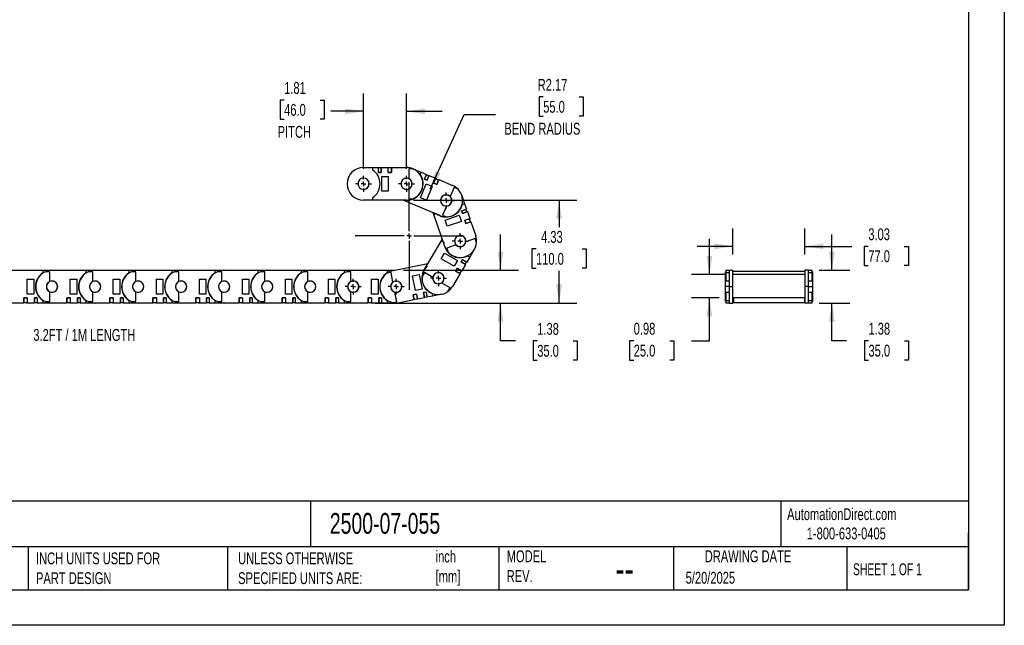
# Model space of a CAD drawing. Header units: inches. Extents: x 0 to 66, y 0 to 51.
# Tile 2 of 7: x 24.6 to 66, y 0 to 25.5. Entities that reach past the tile are written whole.
import ezdxf

# ---------------------------------------------------------------- set-up
doc = ezdxf.new("R2010")
doc.units = ezdxf.units.IN
doc.header["$LTSCALE"] = 6
doc.header["$MEASUREMENT"] = 0
doc.linetypes.add('CENTERX2', pattern=[0.8, 0.5, -0.1, 0.1, -0.1])
doc.layers.add('CENTER', color=40, linetype='CENTERX2')
doc.layers.add('DIMENSIONS', color=140, linetype='Continuous', lineweight=25)
doc.layers.add('TEXT', color=140, linetype='Continuous', lineweight=25)
doc.styles.add('SLDTEXTSTYLE0', font='TXT', dxfattribs={"width": 0.7})
doc.styles.add('SLDTEXTSTYLE1', font='TXT', dxfattribs={"width": 0.65})
doc.dimstyles.new('SLDDIMSTYLE0', dxfattribs={"dimtxt": 0.509766, "dimasz": 0.78, "dimexe": 0, "dimexo": 0.0625, "dimgap": 0.127441, "dimtad": 0, "dimtih": 1, "dimtoh": 1, "dimrnd": 1e-09, "dimzin": 12, "dimdsep": 46, "dimtxsty": 'SLDTEXTSTYLE0', "dimsah": 1, "dimcen": 0, "dimadec": 0, "dimazin": 3, "dimtfac": 1, "dimtofl": 0, "dimtmove": 0, "dimatfit": 3, "dimfxl": 0, "dimfrac": 2, "dimtolj": 1, "dimtzin": 12, "dimarcsym": 0})
doc.dimstyles.new('SLDDIMSTYLE1', dxfattribs={"dimtxt": 0.509766, "dimasz": 0.78, "dimexe": 0, "dimexo": 0.0625, "dimgap": 0.127441, "dimtad": 0, "dimtih": 1, "dimtoh": 1, "dimrnd": 1e-09, "dimzin": 12, "dimdsep": 46, "dimtxsty": 'SLDTEXTSTYLE0', "dimsah": 1, "dimcen": 0.09, "dimadec": 0, "dimazin": 3, "dimtfac": 1, "dimtmove": 0, "dimatfit": 0, "dimfxl": 0, "dimfrac": 2, "dimtolj": 1, "dimtzin": 12, "dimarcsym": 0})
doc.dimstyles.new('SLDDIMSTYLE2', dxfattribs={"dimtxt": 0.509766, "dimasz": 0.78, "dimexe": 0, "dimexo": 0.0625, "dimgap": 0.127441, "dimtad": 0, "dimtih": 1, "dimtoh": 1, "dimrnd": 1e-09, "dimzin": 12, "dimdsep": 46, "dimtxsty": 'SLDTEXTSTYLE0', "dimsah": 1, "dimcen": 0.09, "dimadec": 0, "dimazin": 3, "dimtfac": 1, "dimtofl": 0, "dimtmove": 0, "dimatfit": 3, "dimfxl": 0, "dimfrac": 2, "dimtolj": 1, "dimtzin": 12, "dimarcsym": 0})
doc.dimstyles.new('SLDDIMSTYLE3', dxfattribs={"dimtxt": 0.509766, "dimasz": 0.78, "dimexe": 0, "dimexo": 0.0625, "dimgap": 0.127441, "dimtad": 0, "dimtih": 1, "dimtoh": 1, "dimrnd": 1e-09, "dimdsep": 46, "dimtxsty": 'SLDTEXTSTYLE0', "dimsah": 1, "dimcen": 0.09, "dimadec": 0, "dimazin": 2, "dimtfac": 1, "dimtmove": 0, "dimatfit": 0, "dimfxl": 0, "dimfrac": 2, "dimtolj": 1, "dimtzin": 12, "dimarcsym": 0})

# ---------------------------------------------------------------- blocks, each defined once
blk = doc.blocks.new('_D')
at = {"layer": 'DIMENSIONS'}
for p, q in [((46.591, 22.249), (46.42, 22.249)), ((46.42, 22.249), (46.42, 21.439)), ((48.106, 22.249), (48.277, 22.249)), ((48.277, 22.249), (48.277, 21.439)), ((41.84, 18.364), (43.269, 21.508)), ((43.269, 21.508), (44.582, 21.508)), ((46.42, 21.439), (46.591, 21.439)), ((48.277, 21.439), (48.106, 21.439))]:
    blk.add_line(p, q, dxfattribs=at)
blk.add_solid([(41.84, 18.364), (42.272, 19.024), (42.053, 19.124)], dxfattribs=at)
at = {"layer": 'DIMENSIONS', "char_height": 0.5, "attachment_point": 1, "style": 'SLDTEXTSTYLE0'}
for s, insert in [('R2.17', (46.359, 23.007)), ('55.0', (46.591, 22.083)), ('BEND RADIUS', (44.957, 21.159))]:
    blk.add_mtext(s, dxfattribs=dict(at, insert=insert))
blk = doc.blocks.new('_D_1')
at = {"layer": 'DIMENSIONS'}
for p, q in [((39.027, 19.227), (39.027, 22.392)), ((40.838, 19.227), (40.838, 22.392)), ((35.686, 22.118), (35.515, 22.118)), ((35.515, 22.118), (35.515, 21.308)), ((37.201, 22.118), (37.372, 22.118)), ((37.372, 22.118), (37.372, 21.308)), ((39.027, 21.642), (37.657, 21.642)), ((40.838, 21.642), (42.338, 21.642)), ((35.515, 21.308), (35.686, 21.308)), ((37.372, 21.308), (37.201, 21.308))]:
    blk.add_line(p, q, dxfattribs=at)
for points in [[(39.027, 21.642), (38.247, 21.762), (38.247, 21.522)], [(40.838, 21.642), (41.618, 21.522), (41.618, 21.762)]]:
    blk.add_solid(points, dxfattribs=at)
at = {"layer": 'DIMENSIONS', "char_height": 0.5, "attachment_point": 1, "style": 'SLDTEXTSTYLE0'}
for s, insert in [('1.81', (35.686, 22.877)), ('46.0', (35.686, 21.953)), ('PITCH', (35.413, 21.028))]:
    blk.add_mtext(s, dxfattribs=dict(at, insert=insert))
blk = doc.blocks.new('_D_2')
at = {"layer": 'DIMENSIONS'}
for p, q in [((41.138, 17.901), (48.01, 17.901)), ((47.26, 17.901), (47.26, 16.77)), ((46.29, 15.846), (46.119, 15.846)), ((46.119, 15.846), (46.119, 15.036)), ((48.229, 15.846), (48.4, 15.846)), ((48.4, 15.846), (48.4, 15.036)), ((46.119, 15.036), (46.29, 15.036)), ((47.26, 13.571), (47.26, 14.922)), ((48.4, 15.036), (48.229, 15.036)), ((39.52, 13.571), (48.01, 13.571))]:
    blk.add_line(p, q, dxfattribs=at)
for points in [[(47.26, 17.901), (47.14, 17.121), (47.38, 17.121)], [(47.26, 13.571), (47.38, 14.351), (47.14, 14.351)]]:
    blk.add_solid(points, dxfattribs=at)
at = {"layer": 'DIMENSIONS', "char_height": 0.5, "attachment_point": 1, "style": 'SLDTEXTSTYLE0'}
for s, insert in [('4.33', (46.502, 16.605)), ('110.0', (46.29, 15.681))]:
    blk.add_mtext(s, dxfattribs=dict(at, insert=insert))
blk = doc.blocks.new('_D_3')
at = {"layer": 'DIMENSIONS'}
for p, q in [((44.796, 14.949), (44.796, 16.449)), ((40.705, 14.949), (45.546, 14.949)), ((39.52, 13.571), (45.546, 13.571)), ((44.796, 11.973), (44.796, 13.571)), ((45.421, 11.973), (44.796, 11.973)), ((46.34, 11.973), (46.169, 11.973)), ((46.169, 11.973), (46.169, 11.163)), ((47.855, 11.973), (48.026, 11.973)), ((48.026, 11.973), (48.026, 11.163)), ((46.169, 11.163), (46.34, 11.163)), ((48.026, 11.163), (47.855, 11.163))]:
    blk.add_line(p, q, dxfattribs=at)
for points in [[(44.796, 14.949), (44.916, 15.729), (44.676, 15.729)], [(44.796, 13.571), (44.676, 12.791), (44.916, 12.791)]]:
    blk.add_solid(points, dxfattribs=at)
at = {"layer": 'DIMENSIONS', "char_height": 0.5, "attachment_point": 1, "style": 'SLDTEXTSTYLE0'}
for s, insert in [('1.38', (46.34, 12.732)), ('35.0', (46.34, 11.807))]:
    blk.add_mtext(s, dxfattribs=dict(at, insert=insert))
blk = doc.blocks.new('SW_CENTERMARKSYMBOL_0')
at = {"layer": 'CENTER', "color": 0}
for p, q in [((-0.2, 0), (-0.336, 0)), ((0, 0), (-0.1, 0)), ((0, 0.2), (0, 0.336)), ((0, 0), (0, 0.1)), ((0, 0), (0, -0.1)), ((0, 0), (0.1, 0)), ((0.2, 0), (0.336, 0)), ((0, -0.2), (0, -0.336))]:
    blk.add_line(p, q, dxfattribs=at)
blk = doc.blocks.new('SW_CENTERMARKSYMBOL_1')
at = {"layer": 'CENTER', "color": 0}
for p, q in [((-0.2, 0), (-0.336, 0)), ((0, 0), (-0.1, 0)), ((0, 0.2), (0, 0.336)), ((0, 0), (0, 0.1)), ((0, 0), (0, -0.1)), ((0, 0), (0.1, 0)), ((0.2, 0), (0.336, 0)), ((0, -0.2), (0, -0.336))]:
    blk.add_line(p, q, dxfattribs=at)
blk = doc.blocks.new('SW_CENTERMARKSYMBOL_2')
at = {"layer": 'CENTER', "color": 0}
for p, q in [((-0.2, 0), (-0.336, 0)), ((0, 0), (-0.1, 0)), ((0, 0.2), (0, 0.336)), ((0, 0), (0, 0.1)), ((0, 0), (0, -0.1)), ((0, 0), (0.1, 0)), ((0.2, 0), (0.336, 0)), ((0, -0.2), (0, -0.336))]:
    blk.add_line(p, q, dxfattribs=at)
blk = doc.blocks.new('SW_CENTERMARKSYMBOL_3')
at = {"layer": 'CENTER', "color": 0}
for p, q in [((-0.2, 0), (-0.336, 0)), ((0, 0), (-0.1, 0)), ((0, 0.2), (0, 0.336)), ((0, 0), (0, 0.1)), ((0, 0), (0, -0.1)), ((0, 0), (0.1, 0)), ((0.2, 0), (0.336, 0)), ((0, -0.2), (0, -0.336))]:
    blk.add_line(p, q, dxfattribs=at)
blk = doc.blocks.new('SW_CENTERMARKSYMBOL_4')
at = {"layer": 'CENTER', "color": 0}
for p, q in [((-0.2, 0), (-0.336, 0)), ((0, 0), (-0.1, 0)), ((0, 0.2), (0, 0.336)), ((0, 0), (0, 0.1)), ((0, 0), (0, -0.1)), ((0, 0), (0.1, 0)), ((0.2, 0), (0.336, 0)), ((0, -0.2), (0, -0.336))]:
    blk.add_line(p, q, dxfattribs=at)
blk = doc.blocks.new('SW_CENTERMARKSYMBOL_5')
at = {"layer": 'CENTER', "color": 0}
for p, q in [((-0.2, 0), (-0.336, 0)), ((0, 0), (-0.1, 0)), ((0, 0.2), (0, 0.336)), ((0, 0), (0, 0.1)), ((0, 0), (0, -0.1)), ((0, 0), (0.1, 0)), ((0.2, 0), (0.336, 0)), ((0, -0.2), (0, -0.336))]:
    blk.add_line(p, q, dxfattribs=at)
blk = doc.blocks.new('SW_CENTERMARKSYMBOL_6')
at = {"layer": 'CENTER', "color": 0}
for p, q in [((-0.2, 0), (-0.336, 0)), ((0, 0), (-0.1, 0)), ((0, 0.2), (0, 0.336)), ((0, 0), (0, 0.1)), ((0, 0), (0, -0.1)), ((0, 0), (0.1, 0)), ((0.2, 0), (0.336, 0)), ((0, -0.2), (0, -0.336))]:
    blk.add_line(p, q, dxfattribs=at)
blk = doc.blocks.new('SW_CENTERMARKSYMBOL_7')
at = {"layer": 'CENTER', "color": 0}
for p, q in [((0, 0.2), (0, 2.265)), ((-0.2, 0), (-2.265, 0)), ((0, 0), (-0.1, 0)), ((0, 0), (0, 0.1)), ((0, 0), (0, -0.1)), ((0, 0), (0.1, 0)), ((0.2, 0), (2.265, 0)), ((0, -0.2), (0, -2.265))]:
    blk.add_line(p, q, dxfattribs=at)
blk = doc.blocks.new('_D_5')
at = {"layer": 'DIMENSIONS'}
for p, q in [((53.587, 14.771), (53.587, 16.271)), ((54.275, 14.771), (52.837, 14.771)), ((53.999, 13.787), (52.837, 13.787)), ((53.587, 11.98), (53.587, 13.787)), ((50.4, 11.98), (50.229, 11.98)), ((50.229, 11.98), (50.229, 11.17)), ((51.915, 11.98), (52.086, 11.98)), ((52.086, 11.98), (52.086, 11.17)), ((52.834, 11.98), (53.587, 11.98)), ((50.229, 11.17), (50.4, 11.17)), ((52.086, 11.17), (51.915, 11.17))]:
    blk.add_line(p, q, dxfattribs=at)
for points in [[(53.587, 14.771), (53.707, 15.551), (53.467, 15.551)], [(53.587, 13.787), (53.467, 13.007), (53.707, 13.007)]]:
    blk.add_solid(points, dxfattribs=at)
at = {"layer": 'DIMENSIONS', "char_height": 0.5, "attachment_point": 1, "style": 'SLDTEXTSTYLE0'}
for s, insert in [('0.98', (50.4, 12.739)), ('25.0', (50.4, 11.815))]:
    blk.add_mtext(s, dxfattribs=dict(at, insert=insert))
blk = doc.blocks.new('_D_6')
at = {"layer": 'DIMENSIONS'}
for p, q in [((54.575, 15.613), (54.575, 16.707)), ((57.606, 15.613), (57.606, 16.707)), ((54.575, 15.957), (53.075, 15.957)), ((57.606, 15.957), (59.586, 15.957)), ((60.276, 15.957), (60.105, 15.957)), ((60.105, 15.957), (60.105, 15.147)), ((61.791, 15.957), (61.962, 15.957)), ((61.962, 15.957), (61.962, 15.147)), ((60.105, 15.147), (60.276, 15.147)), ((61.962, 15.147), (61.791, 15.147))]:
    blk.add_line(p, q, dxfattribs=at)
for points in [[(54.575, 15.957), (53.795, 16.077), (53.795, 15.837)], [(57.606, 15.957), (58.386, 15.837), (58.386, 16.077)]]:
    blk.add_solid(points, dxfattribs=at)
at = {"layer": 'DIMENSIONS', "char_height": 0.5, "attachment_point": 1, "style": 'SLDTEXTSTYLE0'}
for s, insert in [('3.03', (60.276, 16.716)), ('77.0', (60.276, 15.792))]:
    blk.add_mtext(s, dxfattribs=dict(at, insert=insert))
blk = doc.blocks.new('_D_7')
at = {"layer": 'DIMENSIONS'}
for p, q in [((58.743, 14.949), (58.743, 16.449)), ((58.206, 14.949), (59.493, 14.949)), ((58.206, 13.571), (59.493, 13.571)), ((58.743, 11.98), (58.743, 13.571)), ((59.364, 11.98), (58.743, 11.98)), ((60.283, 11.98), (60.112, 11.98)), ((60.112, 11.98), (60.112, 11.17)), ((61.798, 11.98), (61.969, 11.98)), ((61.969, 11.98), (61.969, 11.17)), ((60.112, 11.17), (60.283, 11.17)), ((61.969, 11.17), (61.798, 11.17))]:
    blk.add_line(p, q, dxfattribs=at)
for points in [[(58.743, 14.949), (58.863, 15.729), (58.623, 15.729)], [(58.743, 13.571), (58.623, 12.791), (58.863, 12.791)]]:
    blk.add_solid(points, dxfattribs=at)
at = {"layer": 'DIMENSIONS', "char_height": 0.5, "attachment_point": 1, "style": 'SLDTEXTSTYLE0'}
for s, insert in [('1.38', (60.283, 12.739)), ('35.0', (60.283, 11.815))]:
    blk.add_mtext(s, dxfattribs=dict(at, insert=insert))

msp = doc.modelspace()

# ---------------------------------------------------------------- linework, layer by layer
at = {"color": 7, "linetype": 'Continuous'}
for p, q in [((66.001, 51.001), (66.001, 0.001)), ((66.001, 0.001), (0.001, 0.001))]:
    msp.add_line(p, q, dxfattribs=at)
for p, q in [((39.027, 19.279), (39.413, 19.279)), ((39.413, 19.171), (39.413, 19.279)), ((39.413, 19.279), (39.653, 19.279)), ((39.653, 19.063), (39.653, 19.279)), ((39.653, 19.063), (39.653, 19.26)), ((39.764, 19.26), (39.653, 19.26)), ((39.653, 19.26), (39.653, 19.26)), ((39.764, 19.279), (40.071, 19.279)), ((39.764, 19.279), (39.764, 19.063)), ((39.764, 19.063), (39.764, 19.26)), ((39.764, 19.26), (39.764, 19.26)), ((40.071, 19.279), (40.102, 19.279)), ((40.071, 19.063), (40.071, 19.279)), ((40.071, 19.063), (40.071, 19.26)), ((40.212, 19.26), (40.071, 19.26)), ((40.071, 19.26), (40.071, 19.26)), ((40.102, 19.26), (40.102, 19.279)), ((40.212, 19.279), (40.212, 19.063)), ((40.212, 19.279), (40.838, 19.279)), ((40.212, 19.063), (40.212, 19.26)), ((40.212, 19.26), (40.212, 19.26)), ((41.117, 19.22), (40.937, 19.22)), ((40.937, 19.22), (40.937, 18.806)), ((41.105, 19.226), (41.461, 19.076)), ((41.419, 18.976), (41.461, 19.076)), ((41.461, 19.076), (41.682, 18.983)), ((39.764, 19.063), (39.653, 19.063)), ((39.653, 19.063), (39.764, 19.063)), ((39.653, 19.063), (39.653, 19.063)), ((39.764, 19.063), (39.764, 19.063)), ((39.795, 18.905), (40.071, 18.905)), ((39.795, 18.275), (39.795, 18.905)), ((40.212, 19.063), (40.071, 19.063)), ((40.071, 19.063), (40.212, 19.063)), ((40.071, 19.063), (40.071, 19.063)), ((40.071, 18.905), (40.071, 18.275)), ((40.102, 19.063), (40.102, 19.063)), ((40.212, 19.063), (40.212, 19.063)), ((41.598, 18.784), (41.682, 18.983)), ((41.598, 18.784), (41.675, 18.965)), ((41.7, 18.741), (41.598, 18.784)), ((41.598, 18.784), (41.7, 18.741)), ((41.598, 18.784), (41.598, 18.784)), ((41.776, 18.923), (41.675, 18.965)), ((41.675, 18.965), (41.675, 18.965)), ((41.784, 18.941), (41.7, 18.741)), ((41.7, 18.741), (41.776, 18.923)), ((41.7, 18.741), (41.7, 18.741)), ((41.776, 18.923), (41.776, 18.923)), ((41.784, 18.941), (42.067, 18.822)), ((41.983, 18.622), (42.067, 18.822)), ((41.983, 18.622), (42.059, 18.804)), ((42.19, 18.749), (42.059, 18.804)), ((42.059, 18.804), (42.059, 18.804)), ((42.067, 18.822), (42.096, 18.81)), ((42.088, 18.792), (42.096, 18.81)), ((42.198, 18.767), (42.114, 18.567)), ((42.114, 18.567), (42.19, 18.749)), ((42.19, 18.749), (42.19, 18.749)), ((42.198, 18.767), (42.775, 18.525)), ((40.071, 18.275), (39.795, 18.275)), ((40.937, 18.375), (40.937, 17.96)), ((41.424, 18.003), (41.668, 18.584)), ((41.668, 18.584), (41.922, 18.477)), ((41.922, 18.477), (41.679, 17.896)), ((42.114, 18.567), (41.983, 18.622)), ((41.983, 18.622), (42.114, 18.567)), ((41.983, 18.622), (41.983, 18.622)), ((42.012, 18.61), (42.012, 18.61)), ((42.114, 18.567), (42.114, 18.567)), ((42.843, 18.432), (42.682, 18.05)), ((43.009, 18.362), (42.843, 18.432)), ((39.413, 17.901), (39.027, 17.901)), ((39.413, 17.901), (39.413, 18.01)), ((40.838, 17.901), (39.413, 17.901)), ((40.928, 17.806), (40.7, 17.901)), ((40.928, 17.806), (40.97, 17.906)), ((40.937, 17.96), (41.117, 17.96)), ((41.679, 17.896), (41.424, 18.003)), ((43.16, 18.114), (43.285, 17.749)), ((42.242, 17.254), (40.928, 17.806)), ((42.516, 17.653), (42.355, 17.271)), ((43.159, 17.452), (43.364, 17.522)), ((43.159, 17.452), (43.345, 17.516)), ((43.195, 17.347), (43.159, 17.452)), ((43.159, 17.452), (43.195, 17.347)), ((43.159, 17.452), (43.159, 17.452)), ((43.183, 17.714), (43.285, 17.749)), ((43.4, 17.418), (43.195, 17.347)), ((43.195, 17.347), (43.381, 17.412)), ((43.285, 17.749), (43.364, 17.522)), ((43.381, 17.412), (43.345, 17.516)), ((43.345, 17.516), (43.345, 17.516)), ((43.381, 17.412), (43.381, 17.412)), ((43.4, 17.418), (43.5, 17.128)), ((41.983, 17.3), (41.957, 17.374)), ((41.983, 17.3), (42.085, 17.336)), ((42.447, 15.953), (41.983, 17.3)), ((42.355, 17.271), (42.522, 17.201)), ((42.461, 17.061), (43.056, 17.266)), ((42.55, 16.801), (42.461, 17.061)), ((43.146, 17.006), (42.55, 16.801)), ((43.056, 17.266), (43.146, 17.006)), ((43.195, 17.347), (43.195, 17.347)), ((43.295, 17.057), (43.5, 17.128)), ((43.295, 17.057), (43.481, 17.121)), ((43.341, 16.923), (43.295, 17.057)), ((43.295, 17.057), (43.341, 16.923)), ((43.295, 17.057), (43.295, 17.057)), ((43.305, 17.027), (43.305, 17.027)), ((43.546, 16.994), (43.341, 16.923)), ((43.527, 16.987), (43.481, 17.121)), ((43.481, 17.121), (43.481, 17.121)), ((43.491, 17.091), (43.51, 17.098)), ((43.5, 17.128), (43.51, 17.098)), ((43.546, 16.994), (43.75, 16.402)), ((43.341, 16.923), (43.527, 16.987)), ((43.341, 16.923), (43.341, 16.923)), ((43.527, 16.987), (43.527, 16.987)), ((41.587, 14.965), (42.309, 16.194)), ((42.309, 16.194), (42.344, 16.253)), ((42.309, 16.194), (42.402, 16.139)), ((43.726, 16.289), (43.334, 16.154)), ((43.785, 16.119), (43.726, 16.289)), ((42.927, 16.014), (42.535, 15.879)), ((42.535, 15.879), (42.594, 15.708)), ((43.692, 15.828), (43.497, 15.496)), ((42.298, 15.437), (42.438, 15.675)), ((42.841, 15.118), (42.298, 15.437)), ((42.438, 15.675), (42.981, 15.356)), ((42.981, 15.356), (42.841, 15.118)), ((43.133, 15.303), (43.189, 15.398)), ((43.189, 15.398), (43.133, 15.303)), ((43.189, 15.398), (43.375, 15.289)), ((43.189, 15.398), (43.358, 15.299)), ((43.189, 15.398), (43.189, 15.398)), ((43.497, 15.496), (43.375, 15.289)), ((43.403, 15.551), (43.497, 15.496)), ((24.106, 14.949), (25.531, 14.949)), ((25.531, 14.949), (25.531, 14.84)), ((25.531, 14.949), (25.917, 14.949)), ((25.917, 14.949), (27.342, 14.949)), ((27.342, 14.949), (27.342, 14.84)), ((27.342, 14.949), (27.728, 14.949)), ((27.728, 14.949), (29.153, 14.949)), ((29.153, 14.949), (29.153, 14.84)), ((29.153, 14.949), (29.539, 14.949)), ((29.539, 14.949), (30.964, 14.949)), ((30.964, 14.949), (30.964, 14.84)), ((30.964, 14.949), (31.35, 14.949)), ((31.35, 14.949), (32.775, 14.949)), ((32.775, 14.949), (32.775, 14.84)), ((32.775, 14.949), (33.161, 14.949)), ((33.161, 14.949), (34.586, 14.949)), ((34.586, 14.949), (34.586, 14.84)), ((34.586, 14.949), (34.972, 14.949)), ((34.972, 14.949), (36.397, 14.949)), ((36.397, 14.949), (36.397, 14.84)), ((36.397, 14.949), (36.783, 14.949)), ((36.783, 14.949), (38.208, 14.949)), ((38.208, 14.949), (38.208, 14.84)), ((38.208, 14.949), (38.594, 14.949)), ((38.594, 14.949), (40.02, 14.949)), ((40.02, 14.949), (40.02, 14.84)), ((40.02, 14.949), (40.337, 14.949)), ((40.27, 14.935), (41.667, 15.215)), ((41.667, 15.215), (41.743, 15.231)), ((41.667, 15.215), (41.689, 15.109)), ((42.905, 14.916), (42.977, 15.038)), ((42.977, 15.038), (42.905, 14.916)), ((42.961, 15.011), (42.961, 15.011)), ((42.977, 15.038), (43.164, 14.929)), ((42.977, 15.038), (43.147, 14.939)), ((42.977, 15.038), (42.977, 15.038)), ((43.075, 14.817), (43.147, 14.939)), ((43.319, 15.194), (43.133, 15.303)), ((43.133, 15.303), (43.302, 15.204)), ((43.133, 15.303), (43.133, 15.303)), ((43.147, 14.939), (43.147, 14.939)), ((43.164, 14.929), (43.148, 14.902)), ((43.319, 15.194), (43.164, 14.929)), ((43.302, 15.204), (43.358, 15.299)), ((43.302, 15.204), (43.302, 15.204)), ((43.358, 15.299), (43.358, 15.299)), ((54.276, 14.949), (54.276, 14.84)), ((54.276, 14.949), (54.417, 14.949)), ((54.417, 14.949), (54.575, 14.949)), ((54.417, 14.949), (54.417, 14.26)), ((54.575, 14.26), (54.575, 14.949)), ((57.764, 14.949), (57.606, 14.949)), ((57.606, 14.949), (57.606, 14.26)), ((57.764, 14.26), (57.764, 14.949)), ((57.764, 14.949), (57.906, 14.949)), ((57.906, 14.84), (57.906, 14.949)), ((24.874, 13.945), (24.874, 14.575)), ((24.874, 14.575), (25.149, 14.575)), ((25.149, 14.575), (25.149, 13.945)), ((25.819, 14.89), (25.638, 14.89)), ((25.819, 14.475), (25.819, 14.89)), ((26.685, 13.945), (26.685, 14.575)), ((26.685, 14.575), (26.96, 14.575)), ((26.96, 14.575), (26.96, 13.945)), ((27.63, 14.89), (27.449, 14.89)), ((27.63, 14.475), (27.63, 14.89)), ((28.496, 13.945), (28.496, 14.575)), ((28.496, 14.575), (28.771, 14.575)), ((28.771, 14.575), (28.771, 13.945)), ((29.441, 14.89), (29.26, 14.89)), ((29.441, 14.475), (29.441, 14.89)), ((30.307, 13.945), (30.307, 14.575)), ((30.307, 14.575), (30.583, 14.575)), ((30.583, 14.575), (30.583, 13.945)), ((31.252, 14.89), (31.071, 14.89)), ((31.252, 14.475), (31.252, 14.89)), ((32.118, 13.945), (32.118, 14.575)), ((32.118, 14.575), (32.394, 14.575)), ((32.394, 14.575), (32.394, 13.945)), ((33.063, 14.89), (32.882, 14.89)), ((33.063, 14.475), (33.063, 14.89)), ((33.929, 13.945), (33.929, 14.575)), ((33.929, 14.575), (34.205, 14.575)), ((34.205, 14.575), (34.205, 13.945)), ((34.874, 14.89), (34.693, 14.89)), ((34.874, 14.475), (34.874, 14.89)), ((35.74, 13.945), (35.74, 14.575)), ((35.74, 14.575), (36.016, 14.575)), ((36.016, 14.575), (36.016, 13.945)), ((36.685, 14.89), (36.504, 14.89)), ((36.685, 14.475), (36.685, 14.89)), ((37.551, 13.945), (37.551, 14.575)), ((37.551, 14.575), (37.827, 14.575)), ((37.827, 14.575), (37.827, 13.945)), ((38.496, 14.89), (38.315, 14.89)), ((38.496, 14.475), (38.496, 14.89)), ((39.362, 13.945), (39.362, 14.575)), ((39.362, 14.575), (39.638, 14.575)), ((39.638, 14.575), (39.638, 13.945)), ((40.185, 14.858), (40.008, 14.822)), ((40.267, 14.451), (40.185, 14.858)), ((41.096, 14.719), (41.366, 14.774)), ((41.22, 14.102), (41.096, 14.719)), ((41.366, 14.774), (41.49, 14.156)), ((41.588, 14.85), (41.496, 14.694)), ((41.946, 14.64), (41.588, 14.85)), ((43.092, 14.807), (42.775, 14.267)), ((43.092, 14.807), (42.905, 14.916)), ((42.905, 14.916), (43.075, 14.817)), ((42.905, 14.916), (42.905, 14.916)), ((43.075, 14.817), (43.075, 14.817)), ((43.131, 14.912), (43.148, 14.902)), ((54.276, 14.89), (54.26, 14.89)), ((54.26, 14.496), (54.26, 14.89)), ((54.276, 14.84), (54.276, 14.496)), ((54.417, 14.84), (54.276, 14.84)), ((57.606, 14.905), (54.575, 14.905)), ((57.606, 14.771), (54.575, 14.771)), ((57.606, 14.905), (57.606, 14.771)), ((57.906, 14.84), (57.764, 14.84)), ((57.921, 14.89), (57.906, 14.89)), ((57.906, 14.496), (57.906, 14.84)), ((57.921, 14.89), (57.921, 14.496)), ((41.49, 14.156), (41.22, 14.102)), ((42.674, 14.212), (42.317, 14.422)), ((42.583, 14.056), (42.674, 14.212)), ((54.417, 14.496), (54.26, 14.496)), ((54.26, 14.26), (54.26, 14.496)), ((54.417, 14.26), (54.26, 14.26)), ((54.26, 14.023), (54.26, 14.26)), ((54.417, 14.26), (54.575, 14.26)), ((54.417, 14.26), (54.417, 13.571)), ((54.575, 13.571), (54.575, 14.26)), ((57.764, 14.26), (57.606, 14.26)), ((57.606, 14.26), (57.606, 13.571)), ((57.921, 14.496), (57.764, 14.496)), ((57.764, 13.571), (57.764, 14.26)), ((57.764, 14.26), (57.921, 14.26)), ((57.921, 14.496), (57.921, 14.26)), ((57.921, 14.26), (57.921, 14.023)), ((24.732, 13.787), (24.874, 13.787)), ((24.732, 13.571), (24.732, 13.787)), ((24.732, 13.787), (24.732, 13.59)), ((24.874, 13.787), (24.732, 13.787)), ((24.732, 13.787), (24.732, 13.787)), ((24.842, 13.787), (24.842, 13.787)), ((25.149, 13.945), (24.874, 13.945)), ((24.874, 13.787), (24.874, 13.571)), ((24.874, 13.787), (24.874, 13.59)), ((24.874, 13.787), (24.874, 13.787)), ((25.181, 13.787), (25.291, 13.787)), ((25.181, 13.571), (25.181, 13.787)), ((25.181, 13.787), (25.181, 13.59)), ((25.291, 13.787), (25.181, 13.787)), ((25.181, 13.787), (25.181, 13.787)), ((25.291, 13.787), (25.291, 13.571)), ((25.291, 13.787), (25.291, 13.59)), ((25.291, 13.787), (25.291, 13.787)), ((25.531, 13.679), (25.531, 13.571)), ((25.819, 13.63), (25.819, 14.044)), ((26.543, 13.787), (26.685, 13.787)), ((26.543, 13.571), (26.543, 13.787)), ((26.543, 13.787), (26.543, 13.59)), ((26.685, 13.787), (26.543, 13.787)), ((26.543, 13.787), (26.543, 13.787)), ((26.653, 13.787), (26.653, 13.787)), ((26.96, 13.945), (26.685, 13.945)), ((26.685, 13.787), (26.685, 13.571)), ((26.685, 13.787), (26.685, 13.59)), ((26.685, 13.787), (26.685, 13.787)), ((26.992, 13.787), (27.102, 13.787)), ((26.992, 13.571), (26.992, 13.787)), ((26.992, 13.787), (26.992, 13.59)), ((27.102, 13.787), (26.992, 13.787)), ((26.992, 13.787), (26.992, 13.787)), ((27.102, 13.787), (27.102, 13.571)), ((27.102, 13.787), (27.102, 13.59)), ((27.102, 13.787), (27.102, 13.787)), ((27.342, 13.679), (27.342, 13.571)), ((27.63, 13.63), (27.63, 14.044)), ((28.354, 13.787), (28.496, 13.787)), ((28.354, 13.571), (28.354, 13.787)), ((28.354, 13.787), (28.354, 13.59)), ((28.496, 13.787), (28.354, 13.787)), ((28.354, 13.787), (28.354, 13.787)), ((28.464, 13.787), (28.464, 13.787)), ((28.771, 13.945), (28.496, 13.945)), ((28.496, 13.787), (28.496, 13.571)), ((28.496, 13.787), (28.496, 13.59)), ((28.496, 13.787), (28.496, 13.787)), ((28.803, 13.787), (28.913, 13.787)), ((28.803, 13.571), (28.803, 13.787)), ((28.803, 13.787), (28.803, 13.59)), ((28.913, 13.787), (28.803, 13.787)), ((28.803, 13.787), (28.803, 13.787)), ((28.913, 13.787), (28.913, 13.571)), ((28.913, 13.787), (28.913, 13.59)), ((28.913, 13.787), (28.913, 13.787)), ((29.153, 13.679), (29.153, 13.571)), ((29.441, 13.63), (29.441, 14.044)), ((30.165, 13.787), (30.307, 13.787)), ((30.165, 13.571), (30.165, 13.787)), ((30.165, 13.787), (30.165, 13.59)), ((30.307, 13.787), (30.165, 13.787)), ((30.165, 13.787), (30.165, 13.787)), ((30.275, 13.787), (30.275, 13.787)), ((30.583, 13.945), (30.307, 13.945)), ((30.307, 13.787), (30.307, 13.571)), ((30.307, 13.787), (30.307, 13.59)), ((30.307, 13.787), (30.307, 13.787)), ((30.614, 13.787), (30.724, 13.787)), ((30.614, 13.571), (30.614, 13.787)), ((30.614, 13.787), (30.614, 13.59)), ((30.724, 13.787), (30.614, 13.787)), ((30.614, 13.787), (30.614, 13.787)), ((30.724, 13.787), (30.724, 13.571)), ((30.724, 13.787), (30.724, 13.59)), ((30.724, 13.787), (30.724, 13.787)), ((30.964, 13.679), (30.964, 13.571)), ((31.252, 13.63), (31.252, 14.044)), ((31.976, 13.787), (32.118, 13.787)), ((31.976, 13.571), (31.976, 13.787)), ((31.976, 13.787), (31.976, 13.59)), ((32.118, 13.787), (31.976, 13.787)), ((31.976, 13.787), (31.976, 13.787)), ((32.086, 13.787), (32.086, 13.787)), ((32.394, 13.945), (32.118, 13.945)), ((32.118, 13.787), (32.118, 13.571)), ((32.118, 13.787), (32.118, 13.59)), ((32.118, 13.787), (32.118, 13.787)), ((32.425, 13.787), (32.535, 13.787)), ((32.425, 13.571), (32.425, 13.787)), ((32.425, 13.787), (32.425, 13.59)), ((32.535, 13.787), (32.425, 13.787)), ((32.425, 13.787), (32.425, 13.787)), ((32.535, 13.787), (32.535, 13.571)), ((32.535, 13.787), (32.535, 13.59)), ((32.535, 13.787), (32.535, 13.787)), ((32.775, 13.679), (32.775, 13.571)), ((33.063, 13.63), (33.063, 14.044)), ((33.787, 13.787), (33.929, 13.787)), ((33.787, 13.571), (33.787, 13.787)), ((33.787, 13.787), (33.787, 13.59)), ((33.929, 13.787), (33.787, 13.787)), ((33.787, 13.787), (33.787, 13.787)), ((33.897, 13.787), (33.897, 13.787)), ((34.205, 13.945), (33.929, 13.945)), ((33.929, 13.787), (33.929, 13.571)), ((33.929, 13.787), (33.929, 13.59)), ((33.929, 13.787), (33.929, 13.787)), ((34.236, 13.787), (34.346, 13.787)), ((34.236, 13.571), (34.236, 13.787)), ((34.236, 13.787), (34.236, 13.59)), ((34.346, 13.787), (34.236, 13.787)), ((34.236, 13.787), (34.236, 13.787)), ((34.346, 13.787), (34.346, 13.571)), ((34.346, 13.787), (34.346, 13.59)), ((34.346, 13.787), (34.346, 13.787)), ((34.586, 13.679), (34.586, 13.571)), ((34.874, 13.63), (34.874, 14.044)), ((35.598, 13.787), (35.74, 13.787)), ((35.598, 13.571), (35.598, 13.787)), ((35.598, 13.787), (35.598, 13.59)), ((35.74, 13.787), (35.598, 13.787)), ((35.598, 13.787), (35.598, 13.787)), ((35.708, 13.787), (35.708, 13.787)), ((36.016, 13.945), (35.74, 13.945)), ((35.74, 13.787), (35.74, 13.571)), ((35.74, 13.787), (35.74, 13.59)), ((35.74, 13.787), (35.74, 13.787)), ((36.047, 13.787), (36.157, 13.787)), ((36.047, 13.571), (36.047, 13.787)), ((36.047, 13.787), (36.047, 13.59)), ((36.157, 13.787), (36.047, 13.787)), ((36.047, 13.787), (36.047, 13.787)), ((36.157, 13.787), (36.157, 13.571)), ((36.157, 13.787), (36.157, 13.59)), ((36.157, 13.787), (36.157, 13.787)), ((36.397, 13.679), (36.397, 13.571)), ((36.685, 13.63), (36.685, 14.044)), ((37.409, 13.787), (37.551, 13.787)), ((37.409, 13.571), (37.409, 13.787)), ((37.409, 13.787), (37.409, 13.59)), ((37.551, 13.787), (37.409, 13.787)), ((37.409, 13.787), (37.409, 13.787)), ((37.52, 13.787), (37.52, 13.787)), ((37.827, 13.945), (37.551, 13.945)), ((37.551, 13.787), (37.551, 13.571)), ((37.551, 13.787), (37.551, 13.59)), ((37.551, 13.787), (37.551, 13.787)), ((37.858, 13.787), (37.968, 13.787)), ((37.858, 13.571), (37.858, 13.787)), ((37.858, 13.787), (37.858, 13.59)), ((37.968, 13.787), (37.858, 13.787)), ((37.858, 13.787), (37.858, 13.787)), ((37.968, 13.787), (37.968, 13.571)), ((37.968, 13.787), (37.968, 13.59)), ((37.968, 13.787), (37.968, 13.787)), ((38.208, 13.679), (38.208, 13.571)), ((38.496, 13.63), (38.496, 14.044)), ((39.22, 13.787), (39.362, 13.787)), ((39.22, 13.571), (39.22, 13.787)), ((39.22, 13.787), (39.22, 13.59)), ((39.362, 13.787), (39.22, 13.787)), ((39.22, 13.787), (39.22, 13.787)), ((39.331, 13.787), (39.331, 13.787)), ((39.638, 13.945), (39.362, 13.945)), ((39.362, 13.787), (39.362, 13.571)), ((39.362, 13.787), (39.362, 13.59)), ((39.362, 13.787), (39.362, 13.787)), ((39.669, 13.787), (39.779, 13.787)), ((39.669, 13.571), (39.669, 13.787)), ((39.669, 13.787), (39.669, 13.59)), ((39.779, 13.787), (39.669, 13.787)), ((39.669, 13.787), (39.669, 13.787)), ((39.779, 13.787), (39.779, 13.571)), ((39.779, 13.787), (39.779, 13.59)), ((39.779, 13.787), (39.779, 13.787)), ((40.02, 13.679), (40.02, 13.571)), ((40.433, 13.623), (40.351, 14.029)), ((41.155, 13.707), (40.541, 13.584)), ((41.112, 13.92), (41.251, 13.947)), ((41.251, 13.947), (41.112, 13.92)), ((41.155, 13.707), (41.112, 13.92)), ((41.112, 13.92), (41.151, 13.727)), ((41.112, 13.92), (41.112, 13.92)), ((41.151, 13.727), (41.29, 13.754)), ((41.151, 13.727), (41.151, 13.727)), ((41.22, 13.941), (41.22, 13.941)), ((41.251, 13.947), (41.294, 13.735)), ((41.251, 13.947), (41.29, 13.754)), ((41.251, 13.947), (41.251, 13.947)), ((41.259, 13.748), (41.263, 13.729)), ((41.294, 13.735), (41.263, 13.729)), ((41.29, 13.754), (41.29, 13.754)), ((41.595, 13.796), (41.294, 13.735)), ((41.552, 14.008), (41.66, 14.029)), ((41.66, 14.029), (41.552, 14.008)), ((41.595, 13.796), (41.552, 14.008)), ((41.552, 14.008), (41.591, 13.815)), ((41.552, 14.008), (41.552, 14.008)), ((41.591, 13.815), (41.699, 13.836)), ((41.591, 13.815), (41.591, 13.815)), ((41.66, 14.029), (41.703, 13.817)), ((41.66, 14.029), (41.699, 13.836)), ((41.66, 14.029), (41.66, 14.029)), ((41.699, 13.836), (41.699, 13.836)), ((41.938, 13.864), (41.703, 13.817)), ((41.917, 13.971), (41.938, 13.864)), ((42.316, 13.94), (41.938, 13.864)), ((54.26, 14.023), (54.417, 14.023)), ((54.26, 13.63), (54.26, 14.023)), ((54.276, 14.023), (54.276, 13.679)), ((54.276, 13.679), (54.417, 13.679)), ((54.276, 13.679), (54.276, 13.571)), ((54.595, 13.787), (54.575, 13.787)), ((54.595, 13.787), (54.595, 13.59)), ((57.587, 13.787), (54.595, 13.787)), ((57.587, 13.787), (57.587, 13.59)), ((57.606, 13.787), (57.587, 13.787)), ((57.764, 14.023), (57.921, 14.023)), ((57.764, 13.679), (57.906, 13.679)), ((57.906, 13.679), (57.906, 14.023)), ((57.906, 13.571), (57.906, 13.679)), ((57.921, 14.023), (57.921, 13.63)), ((24.732, 13.571), (24.106, 13.571)), ((24.732, 13.59), (24.874, 13.59)), ((24.732, 13.59), (24.732, 13.59)), ((24.842, 13.59), (24.842, 13.571)), ((24.874, 13.571), (24.842, 13.571)), ((24.874, 13.59), (24.874, 13.59)), ((25.181, 13.571), (24.874, 13.571)), ((25.181, 13.59), (25.291, 13.59)), ((25.181, 13.59), (25.181, 13.59)), ((25.291, 13.59), (25.291, 13.59)), ((25.531, 13.571), (25.291, 13.571)), ((25.917, 13.571), (25.531, 13.571)), ((25.638, 13.63), (25.819, 13.63)), ((26.543, 13.571), (25.917, 13.571)), ((26.543, 13.59), (26.685, 13.59)), ((26.543, 13.59), (26.543, 13.59)), ((26.653, 13.59), (26.653, 13.571)), ((26.685, 13.571), (26.653, 13.571)), ((26.685, 13.59), (26.685, 13.59)), ((26.992, 13.571), (26.685, 13.571)), ((26.992, 13.59), (27.102, 13.59)), ((26.992, 13.59), (26.992, 13.59)), ((27.102, 13.59), (27.102, 13.59)), ((27.342, 13.571), (27.102, 13.571)), ((27.728, 13.571), (27.342, 13.571)), ((27.449, 13.63), (27.63, 13.63)), ((28.354, 13.571), (27.728, 13.571)), ((28.354, 13.59), (28.496, 13.59)), ((28.354, 13.59), (28.354, 13.59)), ((28.464, 13.59), (28.464, 13.571)), ((28.496, 13.571), (28.464, 13.571)), ((28.496, 13.59), (28.496, 13.59)), ((28.803, 13.571), (28.496, 13.571)), ((28.803, 13.59), (28.913, 13.59)), ((28.803, 13.59), (28.803, 13.59)), ((28.913, 13.59), (28.913, 13.59)), ((29.153, 13.571), (28.913, 13.571)), ((29.539, 13.571), (29.153, 13.571)), ((29.26, 13.63), (29.441, 13.63)), ((30.165, 13.571), (29.539, 13.571)), ((30.165, 13.59), (30.307, 13.59)), ((30.165, 13.59), (30.165, 13.59)), ((30.275, 13.59), (30.275, 13.571)), ((30.307, 13.571), (30.275, 13.571)), ((30.307, 13.59), (30.307, 13.59)), ((30.614, 13.571), (30.307, 13.571)), ((30.614, 13.59), (30.724, 13.59)), ((30.614, 13.59), (30.614, 13.59)), ((30.724, 13.59), (30.724, 13.59)), ((30.964, 13.571), (30.724, 13.571)), ((31.35, 13.571), (30.964, 13.571)), ((31.071, 13.63), (31.252, 13.63)), ((31.976, 13.571), (31.35, 13.571)), ((31.976, 13.59), (32.118, 13.59)), ((31.976, 13.59), (31.976, 13.59)), ((32.086, 13.59), (32.086, 13.571)), ((32.118, 13.571), (32.086, 13.571)), ((32.118, 13.59), (32.118, 13.59)), ((32.425, 13.571), (32.118, 13.571)), ((32.425, 13.59), (32.535, 13.59)), ((32.425, 13.59), (32.425, 13.59)), ((32.535, 13.59), (32.535, 13.59)), ((32.775, 13.571), (32.535, 13.571)), ((33.161, 13.571), (32.775, 13.571)), ((32.882, 13.63), (33.063, 13.63)), ((33.787, 13.571), (33.161, 13.571)), ((33.787, 13.59), (33.929, 13.59)), ((33.787, 13.59), (33.787, 13.59)), ((33.897, 13.59), (33.897, 13.571)), ((33.929, 13.571), (33.897, 13.571)), ((33.929, 13.59), (33.929, 13.59)), ((34.236, 13.571), (33.929, 13.571)), ((34.236, 13.59), (34.346, 13.59)), ((34.236, 13.59), (34.236, 13.59)), ((34.346, 13.59), (34.346, 13.59)), ((34.586, 13.571), (34.346, 13.571)), ((34.972, 13.571), (34.586, 13.571)), ((34.693, 13.63), (34.874, 13.63)), ((35.598, 13.571), (34.972, 13.571)), ((35.598, 13.59), (35.74, 13.59)), ((35.598, 13.59), (35.598, 13.59)), ((35.708, 13.59), (35.708, 13.571)), ((35.74, 13.571), (35.708, 13.571)), ((35.74, 13.59), (35.74, 13.59)), ((36.047, 13.571), (35.74, 13.571)), ((36.047, 13.59), (36.157, 13.59)), ((36.047, 13.59), (36.047, 13.59)), ((36.157, 13.59), (36.157, 13.59)), ((36.397, 13.571), (36.157, 13.571)), ((36.783, 13.571), (36.397, 13.571)), ((36.504, 13.63), (36.685, 13.63)), ((37.409, 13.571), (36.783, 13.571)), ((37.409, 13.59), (37.551, 13.59)), ((37.409, 13.59), (37.409, 13.59)), ((37.52, 13.59), (37.52, 13.571)), ((37.551, 13.571), (37.52, 13.571)), ((37.551, 13.59), (37.551, 13.59)), ((37.858, 13.571), (37.551, 13.571)), ((37.858, 13.59), (37.968, 13.59)), ((37.858, 13.59), (37.858, 13.59)), ((37.968, 13.59), (37.968, 13.59)), ((38.208, 13.571), (37.968, 13.571)), ((38.594, 13.571), (38.208, 13.571)), ((38.315, 13.63), (38.496, 13.63)), ((39.22, 13.571), (38.594, 13.571)), ((39.22, 13.59), (39.362, 13.59)), ((39.22, 13.59), (39.22, 13.59)), ((39.331, 13.59), (39.331, 13.571)), ((39.362, 13.571), (39.331, 13.571)), ((39.362, 13.59), (39.362, 13.59)), ((39.669, 13.571), (39.362, 13.571)), ((39.669, 13.59), (39.779, 13.59)), ((39.669, 13.59), (39.669, 13.59)), ((39.779, 13.59), (39.779, 13.59)), ((40.02, 13.571), (39.779, 13.571)), ((40.405, 13.571), (40.02, 13.571)), ((40.256, 13.587), (40.433, 13.623)), ((54.26, 13.63), (54.276, 13.63)), ((54.417, 13.571), (54.276, 13.571)), ((54.417, 13.571), (54.575, 13.571)), ((54.575, 13.59), (54.595, 13.59)), ((54.595, 13.59), (57.587, 13.59)), ((57.587, 13.59), (57.606, 13.59)), ((57.764, 13.571), (57.606, 13.571)), ((57.906, 13.571), (57.764, 13.571)), ((57.906, 13.63), (57.921, 13.63))]:
    msp.add_line(p, q)
for centre, radius, start, end in [((39.027, 18.59), 0.689, 90, 179.9999), ((39.027, 18.59), 0.697, 359.9999, 56.3807), ((40.838, 18.59), 0.689, 66.1047, 89.9998), ((40.838, 18.59), 0.689, 0, 66.1044), ((39.027, 18.59), 0.236, 360, 180), ((40.838, 18.59), 0.237, 65.4193, 180.0002), ((40.838, 18.59), 0.236, 157.2367, 337.2366), ((40.838, 18.59), 0.236, 337.2367, 157.2366), ((40.838, 18.59), 0.237, 0.0002, 65.4191), ((40.838, 18.59), 0.697, 337.2367, 33.6174), ((39.027, 18.59), 0.689, 180, 270), ((39.027, 18.59), 0.236, 180, 0), ((39.027, 18.59), 0.697, 303.6193, 0.0001), ((40.838, 18.59), 0.237, 179.9999, 294.5807), ((40.838, 18.59), 0.237, 294.5809, 359.9998), ((40.838, 18.59), 0.697, 280.8561, 337.2365), ((40.838, 18.59), 0.689, 293.8956, 360), ((42.508, 17.89), 0.689, 43.3412, 67.2366), ((42.508, 17.89), 0.689, 337.2364, 43.3413), ((40.838, 18.59), 0.689, 270, 293.8955), ((42.508, 17.89), 0.236, 109.0093, 289.0093), ((42.508, 17.89), 0.237, 157.2364, 271.8172), ((42.508, 17.89), 0.237, 42.6559, 157.2367), ((42.508, 17.89), 0.236, 289.0093, 109.0093), ((42.508, 17.89), 0.237, 337.2361, 42.6564), ((42.508, 17.89), 0.237, 271.8173, 337.2365), ((42.508, 17.89), 0.689, 271.1322, 337.2367), ((42.508, 17.89), 0.697, 289.0091, 345.39), ((42.508, 17.89), 0.697, 232.6286, 289.0093), ((42.508, 17.89), 0.689, 247.2368, 271.1321), ((43.098, 16.177), 0.236, 59.5695, 239.5697), ((43.098, 16.177), 0.237, 109.0096, 223.5895), ((43.098, 16.177), 0.236, 239.5695, 59.5697), ((43.098, 16.177), 0.237, 354.4287, 109.0092), ((43.098, 16.177), 0.689, 355.1138, 19.009), ((43.098, 16.177), 0.697, 183.1888, 239.5696), ((43.098, 16.177), 0.689, 199.009, 222.905), ((43.098, 16.177), 0.237, 223.5899, 289.0092), ((43.098, 16.177), 0.237, 289.0088, 354.429), ((43.098, 16.177), 0.689, 289.0091, 355.1139), ((43.098, 16.177), 0.689, 222.9047, 289.0093), ((43.098, 16.177), 0.697, 239.5696, 295.9502), ((25.917, 14.26), 0.689, 89.9999, 113.8955), ((27.728, 14.26), 0.689, 89.9999, 113.8956), ((29.539, 14.26), 0.689, 89.9999, 113.8956), ((31.35, 14.26), 0.689, 90, 113.8955), ((33.161, 14.26), 0.689, 89.9999, 113.8956), ((34.972, 14.26), 0.689, 89.9999, 113.8956), ((36.783, 14.26), 0.689, 90, 113.8955), ((38.594, 14.26), 0.689, 90, 113.8955), ((40.405, 14.26), 0.689, 101.3421, 125.2378), ((42.181, 14.616), 0.697, 134.9614, 191.3422), ((42.181, 14.616), 0.689, 149.5696, 173.465), ((25.917, 14.26), 0.697, 123.6193, 180), ((25.917, 14.26), 0.689, 113.8955, 180), ((27.728, 14.26), 0.697, 123.6193, 180), ((27.728, 14.26), 0.689, 113.8955, 180), ((29.539, 14.26), 0.697, 123.6193, 180), ((29.539, 14.26), 0.689, 113.8955, 180), ((31.35, 14.26), 0.697, 123.6193, 180.0001), ((31.35, 14.26), 0.689, 113.8955, 180), ((33.161, 14.26), 0.697, 123.6193, 180.0001), ((33.161, 14.26), 0.689, 113.8955, 180), ((34.972, 14.26), 0.697, 123.6193, 180.0001), ((34.972, 14.26), 0.689, 113.8954, 180.0001), ((36.783, 14.26), 0.697, 123.6193, 180.0001), ((36.783, 14.26), 0.689, 113.8957, 179.9998), ((38.594, 14.26), 0.697, 123.6193, 180.0001), ((38.594, 14.26), 0.689, 113.8953, 180.0002), ((40.405, 14.26), 0.697, 123.6193, 180.0001), ((40.405, 14.26), 0.689, 125.2377, 191.3421), ((42.181, 14.616), 0.689, 173.4651, 239.5695), ((42.181, 14.616), 0.237, 174.15, 239.5694), ((42.181, 14.616), 0.236, 11.3421, 191.3423), ((42.181, 14.616), 0.237, 59.5696, 174.1502), ((42.181, 14.616), 0.236, 191.3421, 11.3423), ((42.181, 14.616), 0.237, 304.9889, 59.5694), ((25.917, 14.26), 0.697, 180, 236.3807), ((25.917, 14.26), 0.689, 180, 246.1045), ((25.917, 14.26), 0.236, 360, 180), ((25.917, 14.26), 0.237, 114.5806, 180), ((25.917, 14.26), 0.236, 180, 0), ((25.917, 14.26), 0.237, 180, 245.4194), ((25.917, 14.26), 0.237, 0, 114.5806), ((25.917, 14.26), 0.237, 245.4193, 0), ((27.728, 14.26), 0.697, 180, 236.3807), ((27.728, 14.26), 0.689, 180, 246.1045), ((27.728, 14.26), 0.236, 0, 180), ((27.728, 14.26), 0.237, 114.5806, 180), ((27.728, 14.26), 0.236, 180, 0), ((27.728, 14.26), 0.237, 180, 245.4194), ((27.728, 14.26), 0.237, 0, 114.5806), ((27.728, 14.26), 0.237, 245.4193, 0), ((29.539, 14.26), 0.697, 180, 236.3807), ((29.539, 14.26), 0.689, 179.9999, 246.1045), ((29.539, 14.26), 0.236, 360, 180), ((29.539, 14.26), 0.237, 114.5805, 180), ((29.539, 14.26), 0.236, 180, 0), ((29.539, 14.26), 0.237, 180, 245.4195), ((29.539, 14.26), 0.237, 360, 114.5806), ((29.539, 14.26), 0.237, 245.4193, 0.0001), ((31.35, 14.26), 0.697, 179.9999, 236.3807), ((31.35, 14.26), 0.689, 180, 246.1045), ((31.35, 14.26), 0.236, 360, 180), ((31.35, 14.26), 0.237, 114.5807, 180), ((31.35, 14.26), 0.236, 180, 0), ((31.35, 14.26), 0.237, 180, 245.4193), ((31.35, 14.26), 0.237, 359.9999, 114.5807), ((31.35, 14.26), 0.237, 245.4193, 0.0002), ((33.161, 14.26), 0.697, 179.9999, 236.3807), ((33.161, 14.26), 0.689, 180, 246.1045), ((33.161, 14.26), 0.236, 360, 180), ((33.161, 14.26), 0.237, 114.5805, 180.0002), ((33.161, 14.26), 0.236, 180, 0), ((33.161, 14.26), 0.237, 179.9998, 245.4195), ((33.161, 14.26), 0.237, 0, 114.5806), ((33.161, 14.26), 0.237, 245.4194, 0), ((34.972, 14.26), 0.697, 179.9999, 236.3807), ((34.972, 14.26), 0.689, 179.9999, 246.1046), ((34.972, 14.26), 0.236, 360, 180), ((34.972, 14.26), 0.237, 114.5806, 179.9998), ((34.972, 14.26), 0.236, 180, 0), ((34.972, 14.26), 0.237, 180.0002, 245.4194), ((34.972, 14.26), 0.237, 0, 114.5806), ((34.972, 14.26), 0.237, 245.4194, 0), ((36.783, 14.26), 0.697, 179.9999, 236.3807), ((36.783, 14.26), 0.689, 180.0002, 246.1043), ((36.783, 14.26), 0.236, 360, 180), ((36.783, 14.26), 0.237, 114.5809, 179.9998), ((36.783, 14.26), 0.236, 180, 0), ((36.783, 14.26), 0.237, 180.0002, 245.4191), ((36.783, 14.26), 0.237, 359.9999, 114.5807), ((36.783, 14.26), 0.237, 245.4193, 0.0002), ((38.594, 14.26), 0.697, 179.9999, 236.3807), ((38.594, 14.26), 0.689, 179.9998, 246.1047), ((38.594, 14.26), 0.236, 360, 180), ((38.594, 14.26), 0.237, 114.5809, 179.9998), ((38.594, 14.26), 0.236, 180, 0), ((38.594, 14.26), 0.237, 180.0002, 245.4191), ((38.594, 14.26), 0.237, 359.9999, 114.5807), ((38.594, 14.26), 0.237, 245.4193, 0.0002), ((40.405, 14.26), 0.697, 179.9999, 236.3807), ((40.405, 14.26), 0.689, 191.3423, 257.4465), ((40.405, 14.26), 0.236, 0.0001, 179.9999), ((40.405, 14.26), 0.237, 125.9232, 191.3416), ((40.405, 14.26), 0.236, 180.0001, 359.9999), ((40.405, 14.26), 0.237, 191.3422, 256.7614), ((40.405, 14.26), 0.237, 11.3423, 125.9227), ((40.405, 14.26), 0.237, 256.7617, 11.3419), ((42.181, 14.616), 0.697, 191.3423, 247.7228), ((42.181, 14.616), 0.237, 239.5695, 304.989), ((42.181, 14.616), 0.689, 305.6739, 329.5695), ((42.181, 14.616), 0.689, 239.5695, 305.6741), ((25.917, 14.26), 0.689, 246.1046, 269.9999), ((27.728, 14.26), 0.689, 246.1046, 269.9999), ((29.539, 14.26), 0.689, 246.1046, 269.9999), ((31.35, 14.26), 0.689, 246.1047, 269.9999), ((33.161, 14.26), 0.689, 246.1046, 269.9999), ((34.972, 14.26), 0.689, 246.1046, 269.9999), ((36.783, 14.26), 0.689, 246.1047, 269.9998), ((38.594, 14.26), 0.689, 246.1047, 269.9998), ((40.405, 14.26), 0.689, 257.4467, 281.3422)]:
    msp.add_arc(centre, radius, start, end)
at = {"layer": 'TEXT'}
for p, q in [((64.5, 49.5), (64.5, 1.5)), ((64.5, 5.227), (1.5, 5.227)), ((36.793, 5.227), (36.793, 3.3)), ((56.593, 5.227), (56.593, 3.3)), ((64.5, 1.5), (64.5, 3.9)), ((64.5, 3.3), (1.5, 3.3)), ((24.918, 3.3), (24.918, 1.5)), ((33.307, 3.3), (33.307, 1.5)), ((44.717, 3.3), (44.717, 1.5)), ((52.078, 3.3), (52.078, 1.5)), ((59.374, 3.3), (59.374, 1.5)), ((1.5, 1.5), (64.5, 1.5))]:
    msp.add_line(p, q, dxfattribs=at)

# ---------------------------------------------------------------- block references
at = {"layer": 'CENTER'}
for name, p in [('SW_CENTERMARKSYMBOL_7', (40.944, 16.393)), ('SW_CENTERMARKSYMBOL_0', (39.027, 18.59)), ('SW_CENTERMARKSYMBOL_1', (40.838, 18.59)), ('SW_CENTERMARKSYMBOL_2', (42.508, 17.89)), ('SW_CENTERMARKSYMBOL_3', (43.098, 16.177)), ('SW_CENTERMARKSYMBOL_4', (42.181, 14.616)), ('SW_CENTERMARKSYMBOL_6', (38.594, 14.26)), ('SW_CENTERMARKSYMBOL_5', (40.405, 14.26))]:
    msp.add_blockref(name, p, dxfattribs=at)

# ---------------------------------------------------------------- texts
at = {"color": 179, "linetype": 'Continuous', "lineweight": 18, "char_height": 0.5, "attachment_point": 1, "style": 'SLDTEXTSTYLE0'}
for s, insert in [('AutomationDirect.com', (56.857, 4.931)), ('1-800-633-0405', (57.683, 4.119))]:
    msp.add_mtext(s, dxfattribs=dict(at, insert=insert))
at = {"layer": 'DIMENSIONS', "insert": (25.13, 12.478), "char_height": 0.5, "attachment_point": 1, "style": 'SLDTEXTSTYLE0'}
msp.add_mtext('3.2FT / 1M LENGTH', dxfattribs=at)
at = {"layer": 'TEXT'}
for s, insert, char_height, attachment_point, style in [('2500-07-055', (37.608, 4.73), 0.875, 1, 'SLDTEXTSTYLE0'), ('INCH UNITS USED FOR ^JPART DESIGN', (25.241, 3.07), 0.5, 1, 'SLDTEXTSTYLE0'), ('UNLESS OTHERWISE ^JSPECIFIED UNITS ARE:', (33.749, 3.07), 0.5, 1, 'SLDTEXTSTYLE0'), ('inch^J[mm]', (42.062, 3.149), 0.5, 1, 'SLDTEXTSTYLE0'), ('MODEL ^JREV.', (45.055, 3.157), 0.5, 1, 'SLDTEXTSTYLE0'), ('DRAWING DATE', (55.211, 3.157), 0.5, 2, 'SLDTEXTSTYLE0'), ('SHEET 1 OF 1', (59.632, 2.611), 0.5, 1, 'SLDTEXTSTYLE1'), ('--', (50.015, 3.011), 1.25, 2, 'SLDTEXTSTYLE0'), ('5/20/2025', (52.586, 2.253), 0.5, 1, 'SLDTEXTSTYLE0')]:
    msp.add_mtext(s, dxfattribs=dict(at, insert=insert, char_height=char_height, attachment_point=attachment_point, style=style))

# ---------------------------------------------------------------- dimensions: what is measured, and where the dimension line sits
at = {"layer": 'DIMENSIONS'}
dim = msp.add_linear_dim(base=(39.027, 21.642), p1=(40.838, 18.927), p2=(39.027, 18.927), text='<>\\PPITCH', dimstyle='SLDDIMSTYLE1', dxfattribs=at)
dim.commit()
dim.dimension.update_dxf_attribs({"geometry": '_D_1', "text_midpoint": (36.443, 21.642), "dimtype": 160})
dim = msp.add_radius_dim(center=(40.944, 16.393), mpoint=(41.84, 18.364), text='<>\\PBEND RADIUS', dimstyle='SLDDIMSTYLE0', dxfattribs=at)
dim.commit()
dim.dimension.update_dxf_attribs({"geometry": '_D', "text_midpoint": (47.349, 21.772), "dimtype": 164})
for base, p1, p2, dimstyle, picture, middle in [((47.26, 13.571), (40.838, 17.901), (39.22, 13.571), 'SLDDIMSTYLE2', '_D_2', (47.26, 15.846)), ((44.796, 13.571), (40.405, 14.949), (39.22, 13.571), 'SLDDIMSTYLE1', '_D_3', (44.796, 11.973)), ((53.587, 13.787), (54.575, 14.771), (54.299, 13.787), 'SLDDIMSTYLE3', '_D_5', (53.587, 11.98)), ((58.743, 13.571), (57.906, 14.949), (57.906, 13.571), 'SLDDIMSTYLE1', '_D_7', (58.743, 11.98))]:
    dim = msp.add_linear_dim(base=base, p1=p1, p2=p2, angle=90, dimstyle=dimstyle, dxfattribs=at)
    dim.commit()
    dim.dimension.update_dxf_attribs({"geometry": picture, "text_midpoint": middle, "dimtype": 160})
dim = msp.add_linear_dim(base=(57.606, 15.957), p1=(54.575, 15.313), p2=(57.606, 15.313), dimstyle='SLDDIMSTYLE1', dxfattribs=at)
dim.commit()
dim.dimension.update_dxf_attribs({"geometry": '_D_6', "text_midpoint": (61.034, 15.957), "dimtype": 160})

doc.saveas('drawing.dxf')
